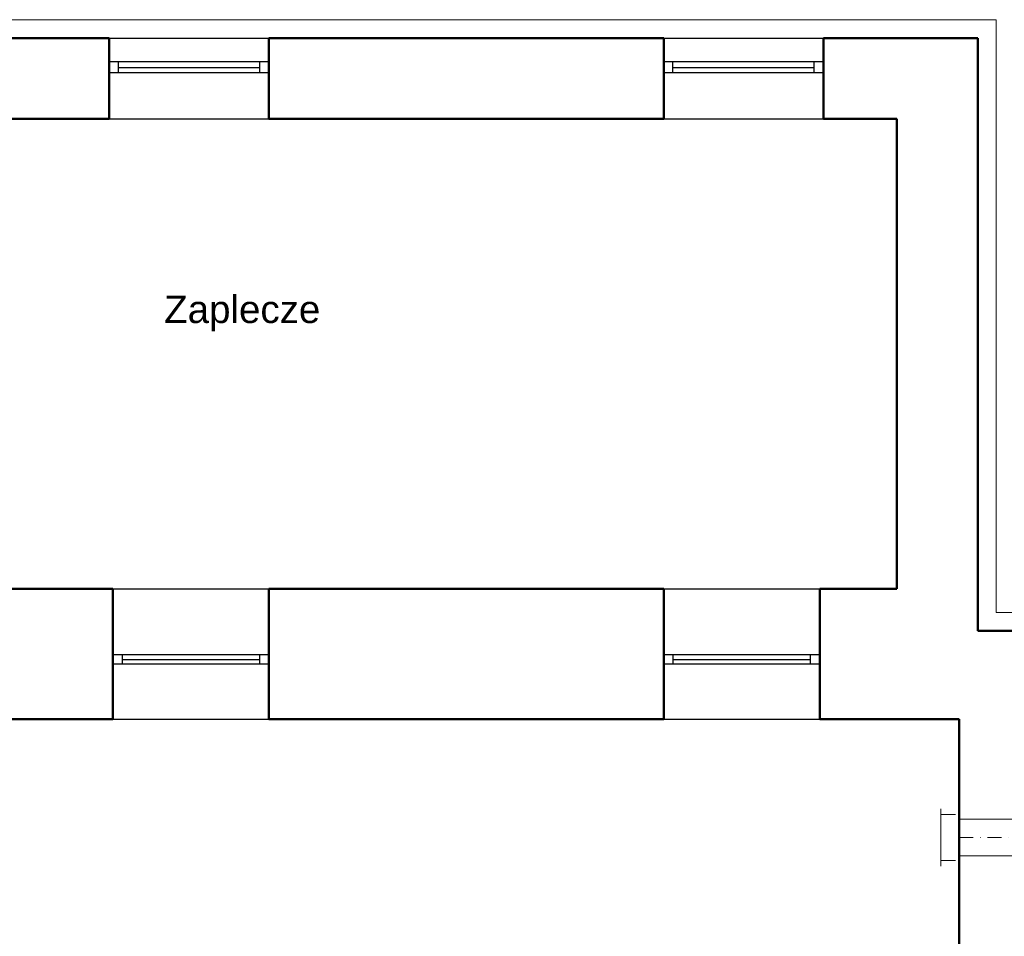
# Model space of a CAD drawing. Header units: millimetres. Extents: x 10990 to 23188, y -38075 to -27370.
# Tile 6 of 29: x 12732 to 13268, y -28184 to -27685. Entities that reach past the tile are written whole.
import ezdxf
from ezdxf.enums import TextEntityAlignment as Align

# ---------------------------------------------------------------- set-up
doc = ezdxf.new("R2010")
doc.units = ezdxf.units.MM
doc.linetypes.add('DASHDOT', pattern=[25.4, 12.7, -6.35, 0, -6.35])
for name, color, linetype, lineweight in [('2DL_PRO_n', 90, 'Continuous', 15), ('2DS_PLS_kan', 30, 'Continuous', 25), ('CP_AXISAC', 7, 'DASHDOT', 15), ('Przekrój', 180, 'Continuous', 50)]:
    doc.layers.add(name, color=color, linetype=linetype, lineweight=lineweight)
for name, color, linetype in [('Okna', 40, 'Continuous'), ('Opis okno', 50, 'Continuous'), ('Widokowa', 94, 'Continuous')]:
    doc.layers.add(name, color=color, linetype=linetype)
doc.styles.add('Arial', font='arial.ttf')
doc.styles.add('CP_ATTR', font='ROMANS.SHX')

# ---------------------------------------------------------------- blocks, each defined once
blk = doc.blocks.new('RDLAC025f9mm8ut')
for p, q in [((-1, -0.5), (-1, 0.5)), ((-0.8, 0.5), (0, 0.5)), ((0, 0.625), (0, -0.625)), ((0, -0.5), (-0.8, -0.5))]:
    blk.add_line(p, q)
at = {"linetype": 'ByBlock', "style": 'CP_ATTR', "flags": 9}
for tag, p in [('NAME', (-0.092, -0.018)), ('NUMBER', (-0.092, -0.018)), ('GROUP', (-0.092, -0.018)), ('ARTICLE', (-0.092, -0.019)), ('CHARACTER', (-0.092, -0.019)), ('TEMPERATURE', (-0.092, -0.018)), ('FLOW', (-0.092, -0.018)), ('PRODUCT-TYPE', (-0.092, -0.019)), ('ORDER-NO', (-0.092, -0.019)), ('PRODUCER', (-0.092, -0.019)), ('PN', (-0.091, -0.018)), ('OTHER', (-0.091, -0.018)), ('DN', (-0.091, -0.019)), ('POWER', (-0.091, -0.019)), ('VOLTAGE', (-0.091, -0.019))]:
    blk.add_attdef(tag, text='', height=0.00005, dxfattribs=at).set_placement(p, align=Align.MIDDLE_LEFT)
blk = doc.blocks.new('*U1777')
at = {"ltscale": 0.6}
for p, q in [((0, -10), (0, 10)), ((0, 10), (29, 10)), ((29, 10), (29, -10)), ((29, -10), (0, -10))]:
    blk.add_line(p, q, dxfattribs=at)
at = {"layer": 'CP_AXISAC', "ltscale": 0.6}
blk.add_line((0, 0), (29, 0), dxfattribs=at)
at = {"linetype": 'ByBlock', "ltscale": 0.6, "style": 'CP_ATTR', "flags": 9}
for tag in ['NAME', 'PRODUCER', 'PRODUCT-TYPE', 'ARTICLE', 'FLOW', 'OTHER']:
    blk.add_attdef(tag, (0, 0), '', height=0.0001, dxfattribs=at)

msp = doc.modelspace()

# ---------------------------------------------------------------- linework, layer by layer
at = {"layer": 'Okna'}
for p, q in [((12867.28, -28031.12), (12782.28, -28031.12)), ((12787.28, -28031.12), (12787.28, -28036.12)), ((12787.28, -28033.62), (12862.28, -28033.62)), ((12862.28, -28036.12), (12862.28, -28031.12)), ((13167.28, -28031.12), (13082.28, -28031.12)), ((13087.28, -28031.12), (13087.28, -28036.12)), ((13087.28, -28033.62), (13162.28, -28033.62)), ((13162.28, -28036.12), (13162.28, -28031.12)), ((12782.28, -28036.12), (12867.28, -28036.12)), ((13082.28, -28036.12), (13167.28, -28036.12))]:
    msp.add_line(p, q, dxfattribs=at)
at = {"layer": 'Opis okno'}
for p, q in [((12867.28, -27708.12), (12780.28, -27708.12)), ((12785.28, -27714.12), (12785.28, -27708.12)), ((12862.28, -27714.12), (12862.28, -27708.12)), ((13169.28, -27708.12), (13082.28, -27708.12)), ((13087.28, -27714.12), (13087.28, -27708.12)), ((13164.28, -27714.12), (13164.28, -27708.12)), ((12867.28, -27714.12), (12780.28, -27714.12)), ((12785.28, -27711.12), (12862.28, -27711.12)), ((13169.28, -27714.12), (13082.28, -27714.12)), ((13087.28, -27711.12), (13164.28, -27711.12))]:
    msp.add_line(p, q, dxfattribs=at)
at = {"layer": 'Przekrój', "lineweight": 20}
for p, q in [((13263.28, -27685.12), (12041.28, -27685.12)), ((13169.28, -27685.12), (13253.28, -27685.12)), ((13263.28, -27685.12), (13263.28, -28008.12)), ((13263.28, -28008.12), (13862.28, -28008.12))]:
    msp.add_line(p, q, dxfattribs=at)
at = {"layer": 'Przekrój'}
for p, q in [((12560.28, -27695.12), (12780.28, -27695.12)), ((12780.28, -27739.12), (12780.28, -27695.12)), ((12867.28, -27695.12), (12867.28, -27739.12)), ((12867.28, -27695.12), (13082.28, -27695.12)), ((13082.28, -27695.12), (13082.28, -27739.12)), ((13169.28, -27739.12), (13169.28, -27695.12)), ((13169.28, -27695.12), (13253.28, -27695.12)), ((13253.28, -27695.12), (13253.28, -28018.12)), ((12560.28, -27739.12), (12780.28, -27739.12)), ((13082.28, -27739.12), (12867.28, -27739.12)), ((13209.28, -27739.12), (13169.28, -27739.12)), ((13209.28, -27995.12), (13209.28, -27739.12)), ((12564.28, -27995.12), (12782.28, -27995.12)), ((12782.28, -27995.12), (12782.28, -28066.12)), ((12867.28, -28066.12), (12867.28, -27995.12)), ((12867.28, -27995.12), (13082.28, -27995.12)), ((13082.28, -27995.12), (13082.28, -28066.12)), ((13167.28, -28066.12), (13167.28, -27995.12)), ((13167.28, -27995.12), (13209.28, -27995.12)), ((13253.28, -28018.12), (13418.28, -28018.12)), ((12782.28, -28066.12), (12564.28, -28066.12)), ((12938.28, -28066.12), (12867.28, -28066.12)), ((13082.28, -28066.12), (12938.28, -28066.12)), ((13243.28, -28066.12), (13167.28, -28066.12)), ((13243.28, -28471.12), (13243.28, -28066.12))]:
    msp.add_line(p, q, dxfattribs=at)
at = {"layer": 'Widokowa'}
for p, q in [((12780.28, -27695.12), (12867.28, -27695.12)), ((13082.28, -27695.12), (13169.28, -27695.12)), ((12780.28, -27739.12), (12867.28, -27739.12)), ((13082.28, -27739.12), (13169.28, -27739.12)), ((12782.28, -27995.12), (12867.28, -27995.12)), ((13082.28, -27995.12), (13167.28, -27995.12)), ((12782.28, -28066.12), (12867.28, -28066.12)), ((13082.28, -28066.12), (13167.28, -28066.12))]:
    msp.add_line(p, q, dxfattribs=at)

# ---------------------------------------------------------------- block references
at = {"layer": '2DL_PRO_n', "xscale": 10, "yscale": 25, "zscale": 25, "rotation": 180}
msp.add_blockref('RDLAC025f9mm8ut', (13233.28, -28130.62), dxfattribs=at)
at = {"layer": '2DL_PRO_n'}
msp.add_blockref('*U1777', (13243.28, -28130.62), dxfattribs=at)

# ---------------------------------------------------------------- texts
at = {"layer": '2DS_PLS_kan', "style": 'Arial'}
msp.add_text('Zaplecze', height=15, dxfattribs=at).set_placement((12810.22, -27850.38, 0))

doc.saveas('drawing.dxf')
